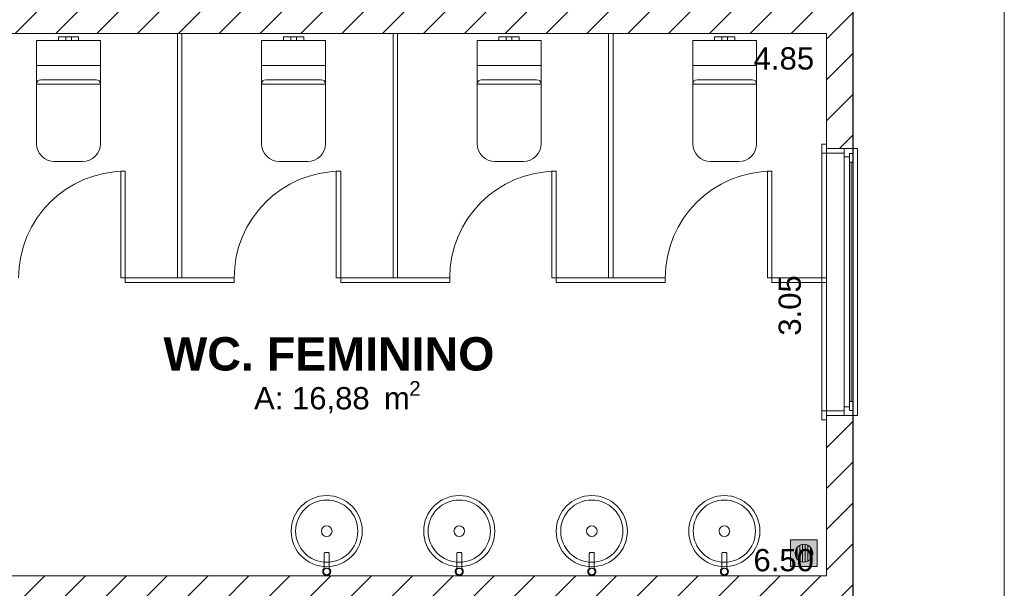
# Model space of a CAD drawing. Header units: millimetres. Extents: x 2826 to 3034, y 1533 to 1590.
# Tile 228 of 248: x 3022.67 to 3028.21, y 1557.61 to 1560.81. Entities that reach past the tile are written whole.
import ezdxf
from ezdxf.enums import TextEntityAlignment as Align

# ---------------------------------------------------------------- set-up
doc = ezdxf.new("R2010")
doc.units = ezdxf.units.MM
doc.layers.add('_Caneta_No__220', color=7, linetype='Continuous', lineweight=15, true_color=0x8a8a8a)
doc.styles.add('ESTILO_GERADO_1', font='arialbd.ttf')
doc.styles.add('ESTILO_GERADO_2', font='arial.ttf')
pattern_1 = [(45, (0.02328, 0.61931), (-0.11490485, 0.11490485), [])]

# ---------------------------------------------------------------- blocks, each defined once
blk = doc.blocks.new('A$Cdd268059')
at = {"layer": '_Caneta_No__220'}
h = blk.add_hatch(dxfattribs=at)
h.set_pattern_fill('TIJOLO_COMUM_0005', color=256, style=0, pattern_type=2)
h.set_pattern_definition(pattern_1)
h.paths.add_polyline_path([(40.8573, 13.3919), (41.0073, 13.3919), (41.0073, 14.9683), (40.8573, 14.9683)])
h = blk.add_hatch(dxfattribs=at)
h.set_pattern_fill('TIJOLO_COMUM_0005', color=256, style=0, pattern_type=2)
h.set_pattern_definition([(45, (0.02328, 0.61931), (-0.11490485, 0.11490485), [])])
h.paths.add_polyline_path([(36.0064, 14.0398), (40.8573, 14.0398), (40.8573, 14.1898), (36.0064, 14.1898)])
h = blk.add_hatch(dxfattribs=at)
h.set_pattern_fill('TIJOLO_COMUM_0005', color=256, style=0, pattern_type=2)
h.set_pattern_definition(pattern_1)
h.paths.add_polyline_path([(40.8573, 10.4239), (41.0073, 10.4239), (41.0073, 11.8919), (40.8573, 11.8919)])
h = blk.add_hatch(color=256, dxfattribs=at)
h.paths.add_polyline_path([(40.8062, 11.192), (40.6562, 11.192), (40.6562, 11.042), (40.8062, 11.042)])
h.paths.add_polyline_path([(40.7312, 11.067), (40.7183, 11.0687), (40.7062, 11.0737), (40.6958, 11.0816), (40.6879, 11.092), (40.6829, 11.104), (40.6812, 11.117), (40.6829, 11.1299), (40.6879, 11.142), (40.6958, 11.1523), (40.7062, 11.1603), (40.7183, 11.1653), (40.7312, 11.167), (40.7441, 11.1653), (40.7562, 11.1603), (40.7666, 11.1523), (40.7745, 11.142), (40.7795, 11.1299), (40.7812, 11.117), (40.7795, 11.104), (40.7745, 11.092), (40.7666, 11.0816), (40.7562, 11.0737), (40.7441, 11.0687)], flags=0)
for points in [[(40.6937, 11.1495), (40.6879, 11.142), (40.6829, 11.1299), (40.6812, 11.117), (40.6829, 11.104), (40.6879, 11.092), (40.6937, 11.0844)], [(40.7087, 11.0726), (40.7087, 11.1613), (40.7062, 11.1603), (40.6958, 11.1523), (40.6937, 11.1495), (40.6937, 11.0844), (40.6958, 11.0816), (40.7062, 11.0737)], [(40.7237, 11.166), (40.7183, 11.1653), (40.7087, 11.1613), (40.7087, 11.0726), (40.7183, 11.0687), (40.7237, 11.068)], [(40.7387, 11.166), (40.7312, 11.167), (40.7237, 11.166), (40.7237, 11.068), (40.7312, 11.067), (40.7387, 11.068)], [(40.7441, 11.1653), (40.7387, 11.166), (40.7387, 11.068), (40.7441, 11.0687), (40.7537, 11.0726), (40.7537, 11.1613)], [(40.7562, 11.1603), (40.7537, 11.1613), (40.7537, 11.0726), (40.7562, 11.0737), (40.7666, 11.0816), (40.7687, 11.0844), (40.7687, 11.1495), (40.7666, 11.1523)], [(40.7745, 11.142), (40.7687, 11.1495), (40.7687, 11.0844), (40.7745, 11.092), (40.7795, 11.104), (40.7812, 11.117), (40.7795, 11.1299)]]:
    blk.add_hatch(color=256, dxfattribs=at).paths.add_polyline_path(points)
h = blk.add_hatch(dxfattribs=at)
h.set_pattern_fill('TIJOLO_COMUM_0005', color=256, style=0, pattern_type=2)
h.set_pattern_definition(pattern_1)
h.paths.add_polyline_path([(40.8573, 10.9898), (34.356, 10.9898), (34.356, 10.8398), (40.8573, 10.8398)])
for p, q in [((41.0073, 17.3869), (41.0073, 9.1116)), ((41.8586, 17.3869), (41.8586, 1.8193)), ((41.8586, 1.8193), (41.8586, 17.3869)), ((40.8573, 14.0398), (36.0264, 14.0398)), ((36.5368, 14.0198), (36.5535, 14.0198)), ((36.5368, 13.9998), (36.5368, 14.0198)), ((36.5535, 14.0198), (36.5778, 14.0198)), ((36.5778, 14.0198), (36.5824, 14.0198)), ((36.5778, 13.9998), (36.5778, 14.0198)), ((36.5824, 14.0198), (36.5938, 14.0198)), ((36.5938, 14.0198), (36.6051, 14.0198)), ((36.6051, 14.0198), (36.6098, 14.0198)), ((36.6098, 13.9998), (36.6098, 14.0198)), ((36.6098, 14.0198), (36.6341, 14.0198)), ((36.6341, 14.0198), (36.6508, 14.0198)), ((36.6508, 13.9998), (36.6508, 14.0198)), ((37.8029, 14.0198), (37.8196, 14.0198)), ((37.8029, 13.9998), (37.8029, 14.0198)), ((37.8196, 14.0198), (37.8439, 14.0198)), ((37.8439, 14.0198), (37.8486, 14.0198)), ((37.8439, 13.9998), (37.8439, 14.0198)), ((37.8486, 14.0198), (37.8599, 14.0198)), ((37.8599, 14.0198), (37.8712, 14.0198)), ((37.8712, 14.0198), (37.8759, 14.0198)), ((37.8759, 13.9998), (37.8759, 14.0198)), ((37.8759, 14.0198), (37.9002, 14.0198)), ((37.9002, 14.0198), (37.9169, 14.0198)), ((37.9169, 13.9998), (37.9169, 14.0198)), ((39.0156, 14.0198), (39.0323, 14.0198)), ((39.0156, 13.9998), (39.0156, 14.0198)), ((39.0323, 14.0198), (39.0566, 14.0198)), ((39.0566, 14.0198), (39.0613, 14.0198)), ((39.0566, 13.9998), (39.0566, 14.0198)), ((39.0613, 14.0198), (39.0726, 14.0198)), ((39.0726, 14.0198), (39.0839, 14.0198)), ((39.0839, 14.0198), (39.0886, 14.0198)), ((39.0886, 13.9998), (39.0886, 14.0198)), ((39.0886, 14.0198), (39.1129, 14.0198)), ((39.1129, 14.0198), (39.1296, 14.0198)), ((39.1296, 13.9998), (39.1296, 14.0198)), ((40.2283, 14.0198), (40.245, 14.0198)), ((40.2283, 13.9998), (40.2283, 14.0198)), ((40.245, 14.0198), (40.2693, 14.0198)), ((40.2693, 14.0198), (40.274, 14.0198)), ((40.2693, 13.9998), (40.2693, 14.0198)), ((40.274, 14.0198), (40.2853, 14.0198)), ((40.2853, 14.0198), (40.2966, 14.0198)), ((40.2966, 14.0198), (40.3013, 14.0198)), ((40.3013, 13.9998), (40.3013, 14.0198)), ((40.3013, 14.0198), (40.3256, 14.0198)), ((40.3256, 14.0198), (40.3423, 14.0198)), ((40.3423, 13.9998), (40.3423, 14.0198)), ((40.8573, 10.9898), (40.8573, 14.0398)), ((36.5368, 13.9998), (36.5535, 13.9998)), ((36.5535, 13.9998), (36.5778, 13.9998)), ((36.5778, 13.9998), (36.5824, 13.9998)), ((36.5824, 13.9998), (36.5938, 13.9998)), ((36.5938, 13.9998), (36.6051, 13.9998)), ((36.6051, 13.9998), (36.6098, 13.9998)), ((36.6098, 13.9998), (36.6341, 13.9998)), ((36.6341, 13.9998), (36.6508, 13.9998)), ((37.8029, 13.9998), (37.8196, 13.9998)), ((37.8196, 13.9998), (37.8439, 13.9998)), ((37.8439, 13.9998), (37.8486, 13.9998)), ((37.8486, 13.9998), (37.8599, 13.9998)), ((37.8599, 13.9998), (37.8712, 13.9998)), ((37.8712, 13.9998), (37.8759, 13.9998)), ((37.8759, 13.9998), (37.9002, 13.9998)), ((37.9002, 13.9998), (37.9169, 13.9998)), ((39.0156, 13.9998), (39.0323, 13.9998)), ((39.0323, 13.9998), (39.0566, 13.9998)), ((39.0566, 13.9998), (39.0613, 13.9998)), ((39.0613, 13.9998), (39.0726, 13.9998)), ((39.0726, 13.9998), (39.0839, 13.9998)), ((39.0839, 13.9998), (39.0886, 13.9998)), ((39.0886, 13.9998), (39.1129, 13.9998)), ((39.1129, 13.9998), (39.1296, 13.9998)), ((40.2283, 13.9998), (40.245, 13.9998)), ((40.245, 13.9998), (40.2693, 13.9998)), ((40.2693, 13.9998), (40.274, 13.9998)), ((40.274, 13.9998), (40.2853, 13.9998)), ((40.2853, 13.9998), (40.2966, 13.9998)), ((40.2966, 13.9998), (40.3013, 13.9998)), ((40.3013, 13.9998), (40.3256, 13.9998)), ((40.3256, 13.9998), (40.3423, 13.9998)), ((36.4138, 13.8598), (36.7738, 13.8598)), ((37.6799, 13.8598), (38.0399, 13.8598)), ((38.8926, 13.8598), (39.2526, 13.8598)), ((40.1053, 13.8598), (40.4653, 13.8598)), ((36.4138, 13.7548), (36.7738, 13.7548)), ((36.5938, 13.7798), (36.4388, 13.7798)), ((36.7488, 13.7798), (36.5938, 13.7798)), ((37.6799, 13.7548), (38.0399, 13.7548)), ((37.8599, 13.7798), (37.7049, 13.7798)), ((38.0149, 13.7798), (37.8599, 13.7798)), ((38.8926, 13.7548), (39.2526, 13.7548)), ((39.0726, 13.7798), (38.9176, 13.7798)), ((39.2276, 13.7798), (39.0726, 13.7798)), ((40.1053, 13.7548), (40.4653, 13.7548)), ((40.2853, 13.7798), (40.1303, 13.7798)), ((40.4403, 13.7798), (40.2853, 13.7798)), ((40.8323, 13.3669), (40.8323, 13.4169)), ((40.8323, 13.4169), (40.8573, 13.4169)), ((40.8573, 13.3919), (40.8573, 13.4169)), ((40.8573, 13.4169), (40.8573, 13.3669)), ((40.8573, 13.3919), (40.8573, 13.4169)), ((40.8573, 13.3919), (40.8573, 13.4169)), ((40.8323, 13.3669), (40.8323, 11.9169)), ((40.8573, 13.3669), (40.8323, 13.3669)), ((40.9573, 13.3919), (40.8573, 13.3919)), ((40.8573, 13.3919), (40.8573, 11.8919)), ((40.8573, 13.3669), (40.8573, 13.3919)), ((40.8573, 13.3919), (40.9573, 13.3919)), ((40.9573, 13.3919), (40.8573, 13.3919)), ((40.9573, 13.3919), (40.8573, 13.3919)), ((40.9573, 13.3669), (40.8573, 13.3669)), ((41.0073, 13.3919), (40.9573, 13.3919)), ((40.9573, 13.3919), (40.9573, 13.3669)), ((40.9573, 13.3449), (40.9573, 13.3919)), ((41.0073, 13.3919), (40.9573, 13.3919)), ((41.0073, 13.3919), (40.9573, 13.3919)), ((41.0073, 13.3649), (40.9873, 13.3649)), ((40.9873, 13.3649), (40.9873, 13.3449)), ((40.9873, 13.3149), (40.9873, 13.3649)), ((40.9873, 13.3649), (41.0073, 13.3649)), ((41.0073, 13.3919), (41.0323, 13.3919)), ((41.0073, 13.3919), (41.0073, 11.8919)), ((41.0073, 13.3919), (41.0073, 13.3649)), ((41.0073, 13.3649), (41.0073, 13.3149)), ((41.0323, 13.3919), (41.0323, 11.8919)), ((40.9873, 13.3449), (40.9573, 13.3449)), ((40.9573, 11.9389), (40.9573, 13.3449)), ((41.0073, 13.3149), (40.9873, 13.3149)), ((40.9873, 11.9689), (40.9873, 13.3149)), ((40.9973, 13.3149), (40.9973, 11.9689)), ((41.0073, 13.3149), (41.0073, 11.9689)), ((41.0073, 13.3149), (41.0073, 11.9689)), ((36.9128, 12.6398), (36.9128, 12.6648)), ((36.9128, 12.6648), (37.2191, 12.6648)), ((37.2191, 12.6398), (36.9128, 12.6398)), ((37.2191, 12.6648), (37.5255, 12.6648)), ((37.5255, 12.6398), (37.2191, 12.6398)), ((37.5255, 12.6648), (37.5255, 12.6398)), ((38.1255, 12.6398), (38.1255, 12.6648)), ((38.1255, 12.6648), (38.4319, 12.6648)), ((38.4319, 12.6398), (38.1255, 12.6398)), ((38.4319, 12.6648), (38.7382, 12.6648)), ((38.7382, 12.6398), (38.4319, 12.6398)), ((38.7382, 12.6648), (38.7382, 12.6398)), ((39.3382, 12.6398), (39.3382, 12.6648)), ((39.3382, 12.6648), (39.6446, 12.6648)), ((39.6446, 12.6398), (39.3382, 12.6398)), ((39.6446, 12.6648), (39.951, 12.6648)), ((39.951, 12.6398), (39.6446, 12.6398)), ((39.951, 12.6648), (39.951, 12.6398)), ((40.9873, 11.9189), (40.9873, 11.9689)), ((40.9873, 11.9689), (41.0073, 11.9689)), ((41.0073, 11.9689), (41.0073, 11.9189)), ((40.8323, 11.8669), (40.8323, 11.9169)), ((40.8323, 11.9169), (40.8573, 11.9169)), ((40.8573, 11.8919), (40.8573, 11.9169)), ((40.8573, 11.9169), (40.9573, 11.9169)), ((40.8573, 11.9169), (40.8573, 11.8669)), ((40.9573, 11.8919), (40.9573, 11.9389)), ((40.9573, 11.9389), (40.9873, 11.9389)), ((40.9573, 11.9169), (40.9573, 11.8919)), ((40.9873, 11.9389), (40.9873, 11.9189)), ((40.9873, 11.9189), (41.0073, 11.9189)), ((41.0073, 11.9189), (40.9873, 11.9189)), ((41.0073, 11.9189), (41.0073, 11.8919)), ((40.8573, 11.8669), (40.8323, 11.8669)), ((40.8573, 11.8919), (40.8573, 11.8669)), ((40.9573, 11.8919), (40.8573, 11.8919)), ((40.9573, 11.8919), (40.8573, 11.8919)), ((40.9573, 11.8919), (40.8573, 11.8919)), ((40.9573, 11.8919), (40.8573, 11.8919)), ((40.8573, 11.8919), (40.8573, 11.8669)), ((40.8573, 11.8919), (40.8573, 11.8669)), ((41.0073, 11.8919), (40.9573, 11.8919)), ((41.0073, 11.8919), (40.9573, 11.8919)), ((41.0073, 11.8919), (40.9573, 11.8919)), ((41.0323, 11.8919), (41.0073, 11.8919)), ((40.8062, 11.192), (40.6562, 11.192)), ((40.6562, 11.192), (40.6562, 11.042)), ((40.8062, 11.042), (40.8062, 11.192)), ((40.6829, 11.1299), (40.6879, 11.142)), ((40.6879, 11.142), (40.6958, 11.1523)), ((40.6937, 11.0844), (40.6937, 11.1495)), ((40.6958, 11.1523), (40.7062, 11.1603)), ((40.7062, 11.1603), (40.7183, 11.1653)), ((40.7087, 11.1613), (40.7087, 11.0726)), ((40.7183, 11.1653), (40.7312, 11.167)), ((40.7237, 11.068), (40.7237, 11.166)), ((40.7312, 11.167), (40.7441, 11.1653)), ((40.7387, 11.166), (40.7387, 11.068)), ((40.7441, 11.1653), (40.7562, 11.1603)), ((40.7537, 11.0726), (40.7537, 11.1613)), ((40.7562, 11.1603), (40.7666, 11.1523)), ((40.7666, 11.1523), (40.7745, 11.142)), ((40.7687, 11.1495), (40.7687, 11.0844)), ((40.7745, 11.142), (40.7795, 11.1299)), ((40.6812, 11.117), (40.6829, 11.1299)), ((40.6829, 11.104), (40.6812, 11.117)), ((40.6879, 11.092), (40.6829, 11.104)), ((40.6958, 11.0816), (40.6879, 11.092)), ((40.7062, 11.0737), (40.6958, 11.0816)), ((40.7666, 11.0816), (40.7562, 11.0737)), ((40.7745, 11.092), (40.7666, 11.0816)), ((40.7795, 11.104), (40.7745, 11.092)), ((40.7795, 11.1299), (40.7812, 11.117)), ((40.7812, 11.117), (40.7795, 11.104)), ((40.6562, 11.042), (40.8062, 11.042)), ((40.7183, 11.0687), (40.7062, 11.0737)), ((40.7312, 11.067), (40.7183, 11.0687)), ((40.7441, 11.0687), (40.7312, 11.067)), ((40.7562, 11.0737), (40.7441, 11.0687)), ((34.376, 10.9898), (40.8573, 10.9898))]:
    blk.add_line(p, q, dxfattribs=at)
for points in [[(0.8316, 1.8193), (18.8463, 1.8193), (18.8502, 0.0414), (25.1638, 0.0553), (25.1638, 1.8193), (41.007, 1.8193), (41.007, 17.3869), (31.0212, 17.3869), (31.0212, 11.6171), (18.8463, 11.6171), (18.8463, 10.4171), (0.8316, 10.4171)], [(37.2066, 14.0398), (37.2316, 14.0398), (37.2316, 12.6648), (37.2066, 12.6648)], [(38.4194, 14.0398), (38.4444, 14.0398), (38.4444, 12.6648), (38.4194, 12.6648)], [(39.6321, 14.0398), (39.6571, 14.0398), (39.6571, 12.6648), (39.6321, 12.6648)], [(36.6738, 13.3198), (36.6933, 13.3217), (36.712, 13.3274), (36.7293, 13.3367), (36.7445, 13.3491), (36.7569, 13.3642), (36.7662, 13.3815), (36.7718, 13.4003), (36.7738, 13.4198), (36.7738, 13.9998), (36.4138, 13.9998), (36.4138, 13.4198), (36.4157, 13.4003), (36.4214, 13.3815), (36.4306, 13.3642), (36.4431, 13.3491), (36.4582, 13.3367), (36.4755, 13.3274), (36.4943, 13.3217), (36.5138, 13.3198)], [(37.9399, 13.3198), (37.9594, 13.3217), (37.9781, 13.3274), (37.9954, 13.3367), (38.0106, 13.3491), (38.023, 13.3642), (38.0323, 13.3815), (38.0379, 13.4003), (38.0399, 13.4198), (38.0399, 13.9998), (37.6799, 13.9998), (37.6799, 13.4198), (37.6818, 13.4003), (37.6875, 13.3815), (37.6967, 13.3642), (37.7092, 13.3491), (37.7243, 13.3367), (37.7416, 13.3274), (37.7604, 13.3217), (37.7799, 13.3198)], [(39.1526, 13.3198), (39.1721, 13.3217), (39.1909, 13.3274), (39.2081, 13.3367), (39.2233, 13.3491), (39.2357, 13.3642), (39.245, 13.3815), (39.2507, 13.4003), (39.2526, 13.4198), (39.2526, 13.9998), (38.8926, 13.9998), (38.8926, 13.4198), (38.8945, 13.4003), (38.9002, 13.3815), (38.9094, 13.3642), (38.9219, 13.3491), (38.937, 13.3367), (38.9543, 13.3274), (38.9731, 13.3217), (38.9926, 13.3198)], [(40.3653, 13.3198), (40.3848, 13.3217), (40.4036, 13.3274), (40.4209, 13.3367), (40.436, 13.3491), (40.4485, 13.3642), (40.4577, 13.3815), (40.4634, 13.4003), (40.4653, 13.4198), (40.4653, 13.9998), (40.1053, 13.9998), (40.1053, 13.4198), (40.1072, 13.4003), (40.1129, 13.3815), (40.1222, 13.3642), (40.1346, 13.3491), (40.1498, 13.3367), (40.167, 13.3274), (40.1858, 13.3217), (40.2053, 13.3198)], [(36.8878, 12.6648), (36.8878, 13.2648), (36.9128, 13.2648), (36.9128, 12.6648)], [(38.1005, 12.6648), (38.1005, 13.2648), (38.1255, 13.2648), (38.1255, 12.6648)], [(39.3132, 12.6648), (39.3132, 13.2648), (39.3382, 13.2648), (39.3382, 12.6648)], [(40.526, 12.6648), (40.526, 13.2648), (40.551, 13.2648), (40.551, 12.6648)], [(40.551, 12.6398), (40.551, 12.6648), (40.8573, 12.6648), (40.8573, 12.6398)], [(38.0689, 11.0134), (38.0688, 11.015), (38.0687, 11.0159), (38.0683, 11.0181), (38.0679, 11.0197), (38.0676, 11.0208), (38.0668, 11.0227), (38.0661, 11.0241), (38.0654, 11.0253), (38.0644, 11.0268), (38.0634, 11.0281), (38.0623, 11.0293), (38.0611, 11.0304), (38.0604, 11.031), (38.0604, 11.0576), (38.0603, 11.11), (38.0603, 11.1111), (38.0602, 11.1123), (38.0601, 11.1135), (38.06, 11.1146), (38.0598, 11.1158), (38.0596, 11.1173), (38.059, 11.1195), (38.0584, 11.1201), (38.0573, 11.1201), (38.0562, 11.1201), (38.0549, 11.1201), (38.0534, 11.1201), (38.0517, 11.1201), (38.05, 11.1201), (38.0482, 11.1201), (38.0464, 11.1201), (38.0445, 11.1201), (38.0427, 11.1201), (38.041, 11.1201), (38.0393, 11.1201), (38.0378, 11.1201), (38.0365, 11.1201), (38.0354, 11.1201), (38.0345, 11.1201), (38.0338, 11.1196), (38.033, 11.1167), (38.0328, 11.1151), (38.0326, 11.1139), (38.0325, 11.1126), (38.0324, 11.1114), (38.0324, 11.1103), (38.0324, 11.1092), (38.0324, 11.0576), (38.0324, 11.031), (38.0316, 11.0304), (38.0304, 11.0293), (38.0293, 11.0281), (38.0288, 11.0274), (38.0274, 11.0255), (38.0266, 11.0241), (38.0261, 11.0231), (38.0253, 11.0212), (38.0248, 11.0197), (38.0244, 11.0184), (38.0241, 11.0166), (38.0239, 11.015), (38.0239, 11.0134), (38.0239, 11.0117), (38.0241, 11.0101), (38.0245, 11.0082), (38.0248, 11.0069), (38.0253, 11.0053), (38.0262, 11.0033), (38.0267, 11.0024), (38.0276, 11.0009), (38.0285, 10.9996), (38.0296, 10.9983), (38.0309, 10.997), (38.032, 10.9961), (38.0333, 10.9951), (38.0351, 10.9939), (38.0361, 10.9934), (38.0376, 10.9927), (38.0391, 10.9921), (38.0407, 10.9916), (38.0424, 10.9912), (38.0439, 10.991), (38.0455, 10.9909), (38.0477, 10.9909), (38.0488, 10.991), (38.0504, 10.9912), (38.0528, 10.9918), (38.0536, 10.9921), (38.0553, 10.9927), (38.0566, 10.9934), (38.0581, 10.9942), (38.0598, 10.9953), (38.0607, 10.9961), (38.062, 10.9972), (38.0636, 10.9989), (38.0642, 10.9996), (38.0652, 11.001), (38.066, 11.0024), (38.0667, 11.0038), (38.0675, 11.0057), (38.0679, 11.0069), (38.0683, 11.0085), (38.0687, 11.0108), (38.0688, 11.0117)], [(38.0604, 11.0251), (38.0604, 11.0407), (38.0604, 11.0576), (38.0603, 11.11), (38.0603, 11.1111), (38.0602, 11.1123), (38.0601, 11.1135), (38.06, 11.1146), (38.0598, 11.1158), (38.0596, 11.1173), (38.059, 11.1195), (38.0584, 11.1201), (38.0573, 11.1201), (38.0562, 11.1201), (38.0345, 11.1201), (38.0338, 11.1196), (38.033, 11.1167), (38.0328, 11.1151), (38.0326, 11.1139), (38.0325, 11.1126), (38.0324, 11.1114), (38.0324, 11.1103), (38.0324, 11.1092), (38.0324, 11.0576), (38.0324, 11.0251), (38.0334, 11.0263), (38.0343, 11.0271), (38.0352, 11.0278), (38.0362, 11.0286), (38.0373, 11.0292), (38.0383, 11.0298), (38.0395, 11.0303), (38.0407, 11.0308), (38.042, 11.0311), (38.0432, 11.0314), (38.0445, 11.0316), (38.0459, 11.0316), (38.0472, 11.0316), (38.0485, 11.0315), (38.0498, 11.0313), (38.051, 11.031), (38.0522, 11.0307), (38.0534, 11.0302), (38.0545, 11.0297), (38.0555, 11.0292), (38.0565, 11.0286), (38.0575, 11.0279), (38.0584, 11.0272), (38.0592, 11.0264)], [(38.8146, 11.0134), (38.8145, 11.015), (38.8144, 11.0159), (38.8141, 11.0181), (38.8137, 11.0197), (38.8133, 11.0208), (38.8125, 11.0227), (38.8118, 11.0241), (38.8111, 11.0253), (38.8101, 11.0268), (38.8091, 11.0281), (38.808, 11.0293), (38.8068, 11.0304), (38.8061, 11.031), (38.8061, 11.0576), (38.8061, 11.11), (38.806, 11.1111), (38.806, 11.1123), (38.8059, 11.1135), (38.8057, 11.1146), (38.8055, 11.1158), (38.8053, 11.1173), (38.8047, 11.1195), (38.8041, 11.1201), (38.803, 11.1201), (38.8019, 11.1201), (38.8006, 11.1201), (38.7991, 11.1201), (38.7975, 11.1201), (38.7957, 11.1201), (38.7939, 11.1201), (38.7921, 11.1201), (38.7902, 11.1201), (38.7884, 11.1201), (38.7867, 11.1201), (38.7851, 11.1201), (38.7836, 11.1201), (38.7822, 11.1201), (38.7811, 11.1201), (38.7802, 11.1201), (38.7795, 11.1196), (38.7788, 11.1167), (38.7785, 11.1151), (38.7783, 11.1139), (38.7782, 11.1126), (38.7781, 11.1114), (38.7781, 11.1103), (38.7781, 11.1092), (38.7781, 11.0576), (38.7781, 11.031), (38.7773, 11.0304), (38.7762, 11.0293), (38.7751, 11.0281), (38.7745, 11.0274), (38.7731, 11.0255), (38.7723, 11.0241), (38.7718, 11.0231), (38.771, 11.0212), (38.7705, 11.0197), (38.7701, 11.0184), (38.7698, 11.0166), (38.7696, 11.015), (38.7696, 11.0134), (38.7696, 11.0117), (38.7698, 11.0101), (38.7702, 11.0082), (38.7705, 11.0069), (38.7711, 11.0053), (38.772, 11.0033), (38.7725, 11.0024), (38.7733, 11.0009), (38.7743, 10.9996), (38.7753, 10.9983), (38.7766, 10.997), (38.7777, 10.9961), (38.779, 10.9951), (38.7808, 10.9939), (38.7818, 10.9934), (38.7833, 10.9927), (38.7848, 10.9921), (38.7864, 10.9916), (38.7882, 10.9912), (38.7896, 10.991), (38.7913, 10.9909), (38.7934, 10.9909), (38.7945, 10.991), (38.7962, 10.9912), (38.7985, 10.9918), (38.7993, 10.9921), (38.801, 10.9927), (38.8024, 10.9934), (38.8038, 10.9942), (38.8055, 10.9953), (38.8065, 10.9961), (38.8077, 10.9972), (38.8093, 10.9989), (38.8099, 10.9996), (38.8109, 11.001), (38.8117, 11.0024), (38.8124, 11.0038), (38.8132, 11.0057), (38.8136, 11.0069), (38.814, 11.0085), (38.8144, 11.0108), (38.8145, 11.0117)], [(38.8061, 11.0251), (38.8061, 11.0407), (38.8061, 11.0576), (38.8061, 11.11), (38.806, 11.1111), (38.806, 11.1123), (38.8059, 11.1135), (38.8057, 11.1146), (38.8055, 11.1158), (38.8053, 11.1173), (38.8047, 11.1195), (38.8041, 11.1201), (38.803, 11.1201), (38.8019, 11.1201), (38.7802, 11.1201), (38.7795, 11.1196), (38.7788, 11.1167), (38.7785, 11.1151), (38.7783, 11.1139), (38.7782, 11.1126), (38.7781, 11.1114), (38.7781, 11.1103), (38.7781, 11.1092), (38.7781, 11.0576), (38.7781, 11.0251), (38.7791, 11.0263), (38.78, 11.0271), (38.7809, 11.0278), (38.7819, 11.0286), (38.783, 11.0292), (38.7841, 11.0298), (38.7852, 11.0303), (38.7865, 11.0308), (38.7877, 11.0311), (38.789, 11.0314), (38.7903, 11.0316), (38.7916, 11.0316), (38.7929, 11.0316), (38.7942, 11.0315), (38.7955, 11.0313), (38.7967, 11.031), (38.798, 11.0307), (38.7992, 11.0302), (38.8002, 11.0297), (38.8012, 11.0292), (38.8022, 11.0286), (38.8032, 11.0279), (38.8041, 11.0272), (38.8049, 11.0264)], [(39.5603, 11.0134), (39.5602, 11.015), (39.5602, 11.0159), (39.5598, 11.0181), (39.5594, 11.0197), (39.559, 11.0208), (39.5583, 11.0227), (39.5575, 11.0241), (39.5568, 11.0253), (39.5558, 11.0268), (39.5548, 11.0281), (39.5537, 11.0293), (39.5525, 11.0304), (39.5518, 11.031), (39.5518, 11.0576), (39.5518, 11.11), (39.5518, 11.1111), (39.5517, 11.1123), (39.5516, 11.1135), (39.5514, 11.1146), (39.5512, 11.1158), (39.551, 11.1173), (39.5505, 11.1195), (39.5498, 11.1201), (39.5488, 11.1201), (39.5476, 11.1201), (39.5463, 11.1201), (39.5448, 11.1201), (39.5432, 11.1201), (39.5414, 11.1201), (39.5396, 11.1201), (39.5378, 11.1201), (39.536, 11.1201), (39.5341, 11.1201), (39.5324, 11.1201), (39.5308, 11.1201), (39.5293, 11.1201), (39.528, 11.1201), (39.5268, 11.1201), (39.5259, 11.1201), (39.5252, 11.1196), (39.5245, 11.1167), (39.5242, 11.1151), (39.5241, 11.1139), (39.5239, 11.1126), (39.5239, 11.1114), (39.5238, 11.1103), (39.5238, 11.1092), (39.5238, 11.0576), (39.5238, 11.031), (39.5231, 11.0304), (39.5219, 11.0293), (39.5208, 11.0281), (39.5202, 11.0274), (39.5189, 11.0255), (39.518, 11.0241), (39.5175, 11.0231), (39.5167, 11.0212), (39.5162, 11.0197), (39.5159, 11.0184), (39.5155, 11.0166), (39.5154, 11.015), (39.5153, 11.0134), (39.5154, 11.0117), (39.5155, 11.0101), (39.5159, 11.0082), (39.5163, 11.0069), (39.5168, 11.0053), (39.5177, 11.0033), (39.5182, 11.0024), (39.519, 11.0009), (39.52, 10.9996), (39.521, 10.9983), (39.5224, 10.997), (39.5234, 10.9961), (39.5247, 10.9951), (39.5265, 10.9939), (39.5275, 10.9934), (39.529, 10.9927), (39.5305, 10.9921), (39.5321, 10.9916), (39.5339, 10.9912), (39.5353, 10.991), (39.537, 10.9909), (39.5391, 10.9909), (39.5403, 10.991), (39.5419, 10.9912), (39.5442, 10.9918), (39.5451, 10.9921), (39.5467, 10.9927), (39.5481, 10.9934), (39.5495, 10.9942), (39.5512, 10.9953), (39.5522, 10.9961), (39.5534, 10.9972), (39.555, 10.9989), (39.5556, 10.9996), (39.5566, 11.001), (39.5574, 11.0024), (39.5582, 11.0038), (39.5589, 11.0057), (39.5593, 11.0069), (39.5598, 11.0085), (39.5601, 11.0108), (39.5602, 11.0117)], [(39.5518, 11.0251), (39.5518, 11.0407), (39.5518, 11.0576), (39.5518, 11.11), (39.5518, 11.1111), (39.5517, 11.1123), (39.5516, 11.1135), (39.5514, 11.1146), (39.5512, 11.1158), (39.551, 11.1173), (39.5505, 11.1195), (39.5498, 11.1201), (39.5488, 11.1201), (39.5476, 11.1201), (39.5259, 11.1201), (39.5252, 11.1196), (39.5245, 11.1167), (39.5242, 11.1151), (39.5241, 11.1139), (39.5239, 11.1126), (39.5239, 11.1114), (39.5238, 11.1103), (39.5238, 11.1092), (39.5238, 11.0576), (39.5238, 11.0251), (39.5248, 11.0263), (39.5257, 11.0271), (39.5266, 11.0278), (39.5276, 11.0286), (39.5287, 11.0292), (39.5298, 11.0298), (39.531, 11.0303), (39.5322, 11.0308), (39.5334, 11.0311), (39.5347, 11.0314), (39.536, 11.0316), (39.5373, 11.0316), (39.5386, 11.0316), (39.54, 11.0315), (39.5412, 11.0313), (39.5425, 11.031), (39.5437, 11.0307), (39.5449, 11.0302), (39.5459, 11.0297), (39.547, 11.0292), (39.5479, 11.0286), (39.5489, 11.0279), (39.5498, 11.0272), (39.5506, 11.0264)], [(40.306, 11.0134), (40.306, 11.015), (40.3059, 11.0159), (40.3055, 11.0181), (40.3051, 11.0197), (40.3048, 11.0208), (40.304, 11.0227), (40.3033, 11.0241), (40.3026, 11.0253), (40.3015, 11.0268), (40.3005, 11.0281), (40.2994, 11.0293), (40.2983, 11.0304), (40.2975, 11.031), (40.2975, 11.0576), (40.2975, 11.11), (40.2975, 11.1111), (40.2974, 11.1123), (40.2973, 11.1135), (40.2971, 11.1146), (40.297, 11.1158), (40.2967, 11.1173), (40.2962, 11.1195), (40.2955, 11.1201), (40.2945, 11.1201), (40.2934, 11.1201), (40.292, 11.1201), (40.2905, 11.1201), (40.2889, 11.1201), (40.2872, 11.1201), (40.2854, 11.1201), (40.2835, 11.1201), (40.2817, 11.1201), (40.2799, 11.1201), (40.2781, 11.1201), (40.2765, 11.1201), (40.275, 11.1201), (40.2737, 11.1201), (40.2725, 11.1201), (40.2716, 11.1201), (40.2709, 11.1196), (40.2702, 11.1167), (40.27, 11.1151), (40.2698, 11.1139), (40.2697, 11.1126), (40.2696, 11.1114), (40.2695, 11.1103), (40.2695, 11.1092), (40.2695, 11.0576), (40.2695, 11.031), (40.2688, 11.0304), (40.2676, 11.0293), (40.2665, 11.0281), (40.2659, 11.0274), (40.2646, 11.0255), (40.2638, 11.0241), (40.2632, 11.0231), (40.2624, 11.0212), (40.2619, 11.0197), (40.2616, 11.0184), (40.2612, 11.0166), (40.2611, 11.015), (40.261, 11.0134), (40.2611, 11.0117), (40.2613, 11.0101), (40.2616, 11.0082), (40.262, 11.0069), (40.2625, 11.0053), (40.2634, 11.0033), (40.2639, 11.0024), (40.2648, 11.0009), (40.2657, 10.9996), (40.2668, 10.9983), (40.2681, 10.997), (40.2691, 10.9961), (40.2704, 10.9951), (40.2723, 10.9939), (40.2732, 10.9934), (40.2747, 10.9927), (40.2763, 10.9921), (40.2778, 10.9916), (40.2796, 10.9912), (40.2811, 10.991), (40.2827, 10.9909), (40.2848, 10.9909), (40.286, 10.991), (40.2876, 10.9912), (40.29, 10.9918), (40.2908, 10.9921), (40.2924, 10.9927), (40.2938, 10.9934), (40.2952, 10.9942), (40.297, 10.9953), (40.2979, 10.9961), (40.2991, 10.9972), (40.3008, 10.9989), (40.3013, 10.9996), (40.3023, 11.001), (40.3031, 11.0024), (40.3039, 11.0038), (40.3047, 11.0057), (40.3051, 11.0069), (40.3055, 11.0085), (40.3059, 11.0108), (40.306, 11.0117)], [(40.2975, 11.0251), (40.2975, 11.0407), (40.2975, 11.0576), (40.2975, 11.11), (40.2975, 11.1111), (40.2974, 11.1123), (40.2973, 11.1135), (40.2971, 11.1146), (40.297, 11.1158), (40.2967, 11.1173), (40.2962, 11.1195), (40.2955, 11.1201), (40.2945, 11.1201), (40.2934, 11.1201), (40.2716, 11.1201), (40.2709, 11.1196), (40.2702, 11.1167), (40.27, 11.1151), (40.2698, 11.1139), (40.2697, 11.1126), (40.2696, 11.1114), (40.2695, 11.1103), (40.2695, 11.1092), (40.2695, 11.0576), (40.2695, 11.0251), (40.2706, 11.0263), (40.2714, 11.0271), (40.2724, 11.0278), (40.2734, 11.0286), (40.2744, 11.0292), (40.2755, 11.0298), (40.2767, 11.0303), (40.2779, 11.0308), (40.2791, 11.0311), (40.2804, 11.0314), (40.2817, 11.0316), (40.283, 11.0316), (40.2844, 11.0316), (40.2857, 11.0315), (40.2869, 11.0313), (40.2882, 11.031), (40.2894, 11.0307), (40.2906, 11.0302), (40.2917, 11.0297), (40.2927, 11.0292), (40.2937, 11.0286), (40.2946, 11.0279), (40.2955, 11.0272), (40.2964, 11.0264)], [(38.0646, 11.0125), (38.0646, 11.0138), (38.0645, 11.0151), (38.0644, 11.0164), (38.0641, 11.0177), (38.0638, 11.019), (38.0633, 11.0202), (38.0628, 11.0214), (38.0622, 11.0225), (38.0615, 11.0236), (38.0607, 11.0246), (38.06, 11.0255), (38.0592, 11.0264), (38.0584, 11.0272), (38.0575, 11.0279), (38.0565, 11.0286), (38.0555, 11.0292), (38.0545, 11.0297), (38.0534, 11.0302), (38.0522, 11.0307), (38.051, 11.031), (38.0498, 11.0313), (38.0485, 11.0315), (38.0472, 11.0316), (38.0459, 11.0316), (38.0445, 11.0316), (38.0432, 11.0314), (38.042, 11.0311), (38.0407, 11.0308), (38.0395, 11.0303), (38.0383, 11.0298), (38.0373, 11.0292), (38.0362, 11.0286), (38.0352, 11.0278), (38.0343, 11.0271), (38.0334, 11.0263), (38.0326, 11.0254), (38.0319, 11.0245), (38.0312, 11.0235), (38.0305, 11.0225), (38.03, 11.0214), (38.0295, 11.0203), (38.029, 11.0192), (38.0287, 11.018), (38.0284, 11.0167), (38.0282, 11.0154), (38.0281, 11.0141), (38.0281, 11.0128), (38.0282, 11.0115), (38.0284, 11.0102), (38.0286, 11.0089), (38.029, 11.0076), (38.0295, 11.0064), (38.03, 11.0052), (38.0306, 11.004), (38.0311, 11.0032), (38.0317, 11.0025), (38.0323, 11.0017), (38.0329, 11.001), (38.034, 10.9999), (38.0353, 10.9988), (38.0366, 10.9979), (38.038, 10.9971), (38.0388, 10.9967), (38.0397, 10.9963), (38.0406, 10.996), (38.0415, 10.9957), (38.0428, 10.9954), (38.044, 10.9952), (38.0453, 10.9951), (38.0467, 10.9951), (38.048, 10.9952), (38.0493, 10.9953), (38.0506, 10.9956), (38.0519, 10.9959), (38.0531, 10.9964), (38.0543, 10.9969), (38.0554, 10.9975), (38.0565, 10.9982), (38.0575, 10.9989), (38.0585, 10.9997), (38.0593, 11.0005), (38.0602, 11.0014), (38.0609, 11.0023), (38.0616, 11.0033), (38.0622, 11.0043), (38.0627, 11.0053), (38.0633, 11.0064), (38.0637, 11.0076), (38.064, 11.0087), (38.0643, 11.0099), (38.0645, 11.0112)], [(38.8103, 11.0125), (38.8103, 11.0138), (38.8103, 11.0151), (38.8101, 11.0164), (38.8098, 11.0177), (38.8095, 11.019), (38.809, 11.0202), (38.8085, 11.0214), (38.8079, 11.0225), (38.8072, 11.0236), (38.8065, 11.0246), (38.8057, 11.0255), (38.8049, 11.0264), (38.8041, 11.0272), (38.8032, 11.0279), (38.8022, 11.0286), (38.8012, 11.0292), (38.8002, 11.0297), (38.7992, 11.0302), (38.798, 11.0307), (38.7967, 11.031), (38.7955, 11.0313), (38.7942, 11.0315), (38.7929, 11.0316), (38.7916, 11.0316), (38.7903, 11.0316), (38.789, 11.0314), (38.7877, 11.0311), (38.7865, 11.0308), (38.7852, 11.0303), (38.7841, 11.0298), (38.783, 11.0292), (38.7819, 11.0286), (38.7809, 11.0278), (38.78, 11.0271), (38.7791, 11.0263), (38.7783, 11.0254), (38.7776, 11.0245), (38.7769, 11.0235), (38.7763, 11.0225), (38.7757, 11.0214), (38.7752, 11.0203), (38.7748, 11.0192), (38.7744, 11.018), (38.7741, 11.0167), (38.7739, 11.0154), (38.7738, 11.0141), (38.7738, 11.0128), (38.7739, 11.0115), (38.7741, 11.0102), (38.7744, 11.0089), (38.7747, 11.0076), (38.7752, 11.0064), (38.7757, 11.0052), (38.7764, 11.004), (38.7769, 11.0032), (38.7774, 11.0025), (38.778, 11.0017), (38.7786, 11.001), (38.7797, 10.9999), (38.781, 10.9988), (38.7823, 10.9979), (38.7837, 10.9971), (38.7845, 10.9967), (38.7854, 10.9963), (38.7863, 10.996), (38.7872, 10.9957), (38.7885, 10.9954), (38.7898, 10.9952), (38.7911, 10.9951), (38.7924, 10.9951), (38.7937, 10.9952), (38.795, 10.9953), (38.7963, 10.9956), (38.7976, 10.9959), (38.7988, 10.9964), (38.8, 10.9969), (38.8012, 10.9975), (38.8023, 10.9982), (38.8032, 10.9989), (38.8042, 10.9997), (38.8051, 11.0005), (38.8059, 11.0014), (38.8066, 11.0023), (38.8073, 11.0033), (38.8079, 11.0043), (38.8085, 11.0053), (38.809, 11.0064), (38.8094, 11.0076), (38.8098, 11.0087), (38.81, 11.0099), (38.8102, 11.0112)], [(39.5561, 11.0125), (39.5561, 11.0138), (39.556, 11.0151), (39.5558, 11.0164), (39.5556, 11.0177), (39.5552, 11.019), (39.5547, 11.0202), (39.5542, 11.0214), (39.5536, 11.0225), (39.5529, 11.0236), (39.5522, 11.0246), (39.5514, 11.0255), (39.5506, 11.0264), (39.5498, 11.0272), (39.5489, 11.0279), (39.5479, 11.0286), (39.547, 11.0292), (39.5459, 11.0297), (39.5449, 11.0302), (39.5437, 11.0307), (39.5425, 11.031), (39.5412, 11.0313), (39.54, 11.0315), (39.5386, 11.0316), (39.5373, 11.0316), (39.536, 11.0316), (39.5347, 11.0314), (39.5334, 11.0311), (39.5322, 11.0308), (39.531, 11.0303), (39.5298, 11.0298), (39.5287, 11.0292), (39.5276, 11.0286), (39.5266, 11.0278), (39.5257, 11.0271), (39.5248, 11.0263), (39.524, 11.0254), (39.5233, 11.0245), (39.5226, 11.0235), (39.522, 11.0225), (39.5214, 11.0214), (39.5209, 11.0203), (39.5205, 11.0192), (39.5201, 11.018), (39.5198, 11.0167), (39.5196, 11.0154), (39.5195, 11.0141), (39.5195, 11.0128), (39.5196, 11.0115), (39.5198, 11.0102), (39.5201, 11.0089), (39.5204, 11.0076), (39.5209, 11.0064), (39.5214, 11.0052), (39.5221, 11.004), (39.5226, 11.0032), (39.5231, 11.0025), (39.5237, 11.0017), (39.5243, 11.001), (39.5255, 10.9999), (39.5267, 10.9988), (39.528, 10.9979), (39.5294, 10.9971), (39.5303, 10.9967), (39.5311, 10.9963), (39.532, 10.996), (39.5329, 10.9957), (39.5342, 10.9954), (39.5355, 10.9952), (39.5368, 10.9951), (39.5381, 10.9951), (39.5394, 10.9952), (39.5407, 10.9953), (39.542, 10.9956), (39.5433, 10.9959), (39.5445, 10.9964), (39.5457, 10.9969), (39.5469, 10.9975), (39.548, 10.9982), (39.549, 10.9989), (39.5499, 10.9997), (39.5508, 11.0005), (39.5516, 11.0014), (39.5523, 11.0023), (39.553, 11.0033), (39.5536, 11.0043), (39.5542, 11.0053), (39.5547, 11.0064), (39.5551, 11.0076), (39.5555, 11.0087), (39.5558, 11.0099), (39.5559, 11.0112)], [(40.3018, 11.0125), (40.3018, 11.0138), (40.3017, 11.0151), (40.3015, 11.0164), (40.3013, 11.0177), (40.3009, 11.019), (40.3005, 11.0202), (40.2999, 11.0214), (40.2993, 11.0225), (40.2987, 11.0236), (40.2979, 11.0246), (40.2972, 11.0255), (40.2964, 11.0264), (40.2955, 11.0272), (40.2946, 11.0279), (40.2937, 11.0286), (40.2927, 11.0292), (40.2917, 11.0297), (40.2906, 11.0302), (40.2894, 11.0307), (40.2882, 11.031), (40.2869, 11.0313), (40.2857, 11.0315), (40.2844, 11.0316), (40.283, 11.0316), (40.2817, 11.0316), (40.2804, 11.0314), (40.2791, 11.0311), (40.2779, 11.0308), (40.2767, 11.0303), (40.2755, 11.0298), (40.2744, 11.0292), (40.2734, 11.0286), (40.2724, 11.0278), (40.2714, 11.0271), (40.2706, 11.0263), (40.2698, 11.0254), (40.269, 11.0245), (40.2683, 11.0235), (40.2677, 11.0225), (40.2671, 11.0214), (40.2666, 11.0203), (40.2662, 11.0192), (40.2658, 11.018), (40.2655, 11.0167), (40.2654, 11.0154), (40.2653, 11.0141), (40.2652, 11.0128), (40.2653, 11.0115), (40.2655, 11.0102), (40.2658, 11.0089), (40.2662, 11.0076), (40.2666, 11.0064), (40.2672, 11.0052), (40.2678, 11.004), (40.2683, 11.0032), (40.2688, 11.0025), (40.2694, 11.0017), (40.2701, 11.001), (40.2712, 10.9999), (40.2724, 10.9988), (40.2737, 10.9979), (40.2751, 10.9971), (40.276, 10.9967), (40.2769, 10.9963), (40.2777, 10.996), (40.2787, 10.9957), (40.2799, 10.9954), (40.2812, 10.9952), (40.2825, 10.9951), (40.2838, 10.9951), (40.2851, 10.9952), (40.2865, 10.9953), (40.2878, 10.9956), (40.289, 10.9959), (40.2903, 10.9964), (40.2915, 10.9969), (40.2926, 10.9975), (40.2937, 10.9982), (40.2947, 10.9989), (40.2956, 10.9997), (40.2965, 11.0005), (40.2973, 11.0014), (40.2981, 11.0023), (40.2987, 11.0033), (40.2994, 11.0043), (40.2999, 11.0053), (40.3004, 11.0064), (40.3009, 11.0076), (40.3012, 11.0087), (40.3015, 11.0099), (40.3017, 11.0112)]]:
    blk.add_lwpolyline(points, close=True, dxfattribs=at)
for points in [[(41.0073, 13.3919), (41.0073, 14.9683)], [(36.0064, 14.0398), (40.8573, 14.0398)], [(40.8573, 14.0398), (40.8573, 13.3919)], [(40.8573, 11.8919), (40.8573, 10.9898)], [(41.0073, 10.4239), (41.0073, 11.8919)], [(40.8573, 10.9898), (34.356, 10.9898)]]:
    blk.add_lwpolyline(points, dxfattribs=at)
for points in [[(37.8464, 11.2407, 1), (38.2464, 11.2407, 1)], [(38.5921, 11.2407, 1), (38.9921, 11.2407, 1)], [(39.3378, 11.2407, 1), (39.7378, 11.2407, 1)], [(40.0835, 11.2407, 1), (40.4835, 11.2407, 1)]]:
    blk.add_lwpolyline(points, format="xyb", close=True, dxfattribs=at)
for centre, radius in [((38.0464, 11.2407), 0.175), ((38.7921, 11.2407), 0.175), ((39.5378, 11.2407), 0.175), ((40.2835, 11.2407), 0.175), ((38.0464, 11.2407), 0.03), ((38.7921, 11.2407), 0.03), ((39.5378, 11.2407), 0.03), ((40.2835, 11.2407), 0.03)]:
    blk.add_circle(centre, radius, dxfattribs=at)
for centre, radius, start, end in [((36.4388, 13.7548), 0.025, 90, 180), ((36.7488, 13.7548), 0.025, 0, 90), ((37.7049, 13.7548), 0.025, 90, 180), ((38.0149, 13.7548), 0.025, 0, 90), ((38.9176, 13.7548), 0.025, 90, 180), ((39.2276, 13.7548), 0.025, 0, 90), ((40.1303, 13.7548), 0.025, 90, 180), ((40.4403, 13.7548), 0.025, 0, 90), ((36.9128, 12.6648), 0.6, 90, 180), ((38.1255, 12.6648), 0.6, 90, 180), ((39.3382, 12.6648), 0.6, 90, 180), ((40.551, 12.6648), 0.6, 90, 180)]:
    blk.add_arc(centre, radius, start, end, dxfattribs=at)
for s, height, style, p in [('WC. FEMININO', 0.1875, 'ESTILO_GERADO_1', (37.1276, 12.144)), ('2', 0.0825, 'ESTILO_GERADO_2', (38.5107, 12.002)), ('A: 16,88', 0.125, 'ESTILO_GERADO_2', (37.6376, 11.9257)), (' m', 0.125, 'ESTILO_GERADO_2', (38.3201, 11.9257))]:
    blk.add_text(s, height=height, dxfattribs=dict(at, style=style)).set_placement(p)
at = {"layer": '_Caneta_No__220', "char_height": 0.125, "attachment_point": 5, "style": 'ESTILO_GERADO_2'}
for s, insert in [('\\A1;4.85', (40.6186, 13.8983)), ('\\A1;6.50', (40.6172, 11.0766))]:
    blk.add_mtext(s, dxfattribs=dict(at, insert=insert))
at = {"layer": '_Caneta_No__220', "insert": (40.6524, 12.5098), "char_height": 0.125, "attachment_point": 5, "rotation": 90, "style": 'ESTILO_GERADO_2'}
blk.add_mtext('\\A1;3.05', dxfattribs=at)
at = {"layer": '_Caneta_No__220', "style": 'ESTILO_GERADO_2'}
for p in [(34.4309, 10.5457), (35.0309, 10.5457)]:
    blk.add_attdef('txt', text='', height=0.12, dxfattribs=at).set_placement(p, align=Align.MIDDLE_CENTER)
blk.add_attdef('txt', text='', height=0.12, rotation=90, dxfattribs=at).set_placement((1.2958, 6.4033), align=Align.MIDDLE_CENTER)

msp = doc.modelspace()

# ---------------------------------------------------------------- block references
msp.add_blockref('A$Cdd268059', (2986.3533, 1546.6934))

doc.saveas('drawing.dxf')
